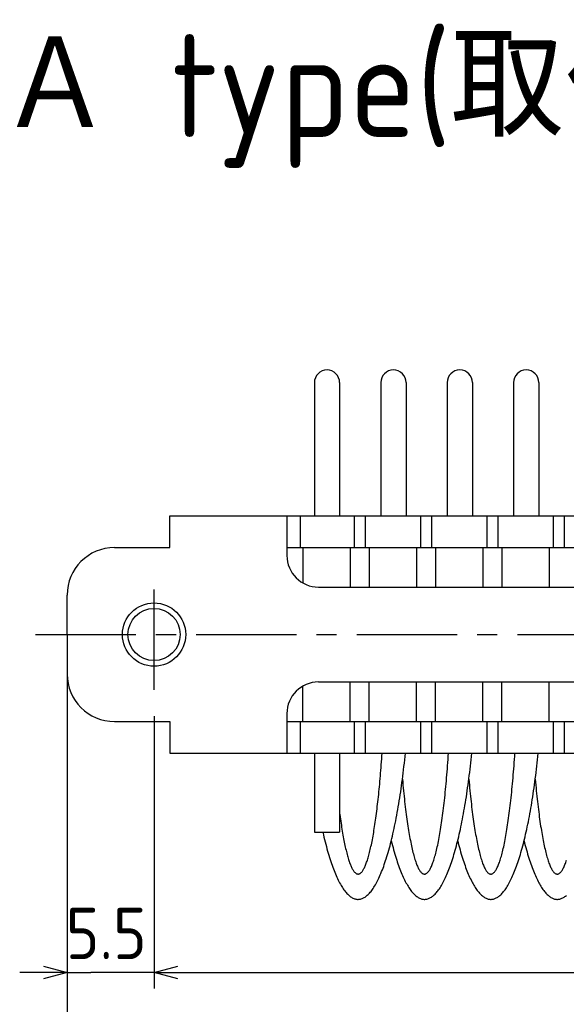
# Model space of a CAD drawing. Extents: x 12 to 377, y 154 to 255.
# Tile 2 of 7: x 12 to 47, y 192 to 255. Entities that reach past the tile are written whole.
import ezdxf

# ---------------------------------------------------------------- set-up
doc = ezdxf.new("R2010")
doc.units = 0
doc.header["$LTSCALE"] = 0.2
doc.linetypes.add('CENTER', pattern=[50.8, 31.75, -6.35, 6.35, -6.35])
doc.layers.get('0').update_dxf_attribs({"linetype": 'CONTINUOUS'})
doc.layers.get('DEFPOINTS').update_dxf_attribs({"linetype": 'CONTINUOUS'})
doc.layers.add('18-0-CON', color=3, linetype='CONTINUOUS')
doc.styles.add('DIMENSION', font='isocp.shx', dxfattribs={"bigfont": 'bigfont.shx'})
doc.styles.get("Standard").update_dxf_attribs({"font": 'isocp.shx', "bigfont": 'bigfont.shx'})
doc.dimstyles.get("Standard").update_dxf_attribs({"dimtxt": 0.18, "dimasz": 0.18, "dimexe": 0.18, "dimexo": 0.0625, "dimgap": 0.09, "dimtad": 0, "dimtih": 1, "dimtoh": 1, "dimzin": 0, "dimcen": 0.09, "dimazin": 3, "dimtfac": 1, "dimtofl": 0, "dimtmove": 0, "dimatfit": 3})

# ---------------------------------------------------------------- blocks, each defined once
blk = doc.blocks.new('_OPEN30')
at = {"color": 0, "linetype": 'BYBLOCK'}
for p, q in [((-1, 0.268), (0, 0)), ((0, 0), (-1, -0.268)), ((0, 0), (-1, 0))]:
    blk.add_line(p, q, dxfattribs=at)
blk = doc.blocks.new('*U31')
at = {"color": 0, "style": 'DIMENSION'}
blk.add_text('79', height=3.25, dxfattribs=at).set_placement((52.582, 185.25))
blk = doc.blocks.new('*D30')
at = {"color": 0}
for p, q in [((15.473, 213.076), (15.473, 184)), ((94.473, 213.076), (94.473, 184)), ((16.973, 185), (92.973, 185))]:
    blk.add_line(p, q, dxfattribs=at)
at = {"layer": 'DEFPOINTS', "color": 0}
for p in [(15.473, 213.326), (94.473, 213.326), (94.473, 185)]:
    blk.add_point(p, dxfattribs=at)
at = {"color": 0, "xscale": 1.5, "yscale": 1.5, "zscale": 1.5, "rotation": 180}
blk.add_blockref('_OPEN30', (15.473, 185), dxfattribs=at)
at = {"color": 0, "xscale": 1.5, "yscale": 1.5, "zscale": 1.5}
blk.add_blockref('_OPEN30', (94.473, 185), dxfattribs=at)
at = {"layer": '18-0-CON'}
blk.add_blockref('*U31', (0, 0), dxfattribs=at)
blk = doc.blocks.new('*U97')
at = {"color": 0}
blk.add_text('Ａ type(取付部ネジ)', height=6.5, dxfattribs=at).set_placement((11.17, 247.304))
blk = doc.blocks.new('*U120')
at = {"color": 0}
blk.add_text('5.5', height=3.25, dxfattribs=at).set_placement((15.394, 195.298))

msp = doc.modelspace()

# ---------------------------------------------------------------- linework, layer by layer
for p, q in [((31.112, 231.761), (31.112, 223.326)), ((32.712, 231.761), (32.712, 223.326)), ((35.312, 231.761), (35.312, 223.326)), ((36.912, 231.761), (36.912, 223.326)), ((39.512, 231.761), (39.512, 223.326)), ((41.112, 231.761), (41.112, 223.326)), ((43.712, 231.761), (43.712, 223.326)), ((45.312, 231.761), (45.312, 223.326)), ((21.973, 221.326), (21.973, 223.326)), ((21.973, 223.326), (54.973, 223.326)), ((29.373, 223.326), (29.373, 221.326)), ((30.207, 223.326), (30.207, 221.326)), ((33.623, 223.326), (33.623, 221.326)), ((34.323, 223.326), (34.323, 221.326)), ((37.823, 223.301), (37.823, 221.301)), ((38.523, 223.301), (38.523, 221.301)), ((42.023, 223.326), (42.023, 221.326)), ((42.723, 223.326), (42.723, 221.326)), ((46.223, 223.326), (46.223, 221.326)), ((46.923, 223.326), (46.923, 221.326)), ((18.473, 221.326), (21.973, 221.326)), ((29.373, 221.326), (54.973, 221.326)), ((29.373, 221.326), (29.373, 220.826)), ((30.373, 221.326), (30.373, 219.094)), ((33.373, 221.326), (33.373, 218.826)), ((34.573, 221.326), (34.573, 218.826)), ((37.573, 221.326), (37.573, 218.826)), ((38.773, 221.326), (38.773, 218.826)), ((41.773, 221.326), (41.773, 218.826)), ((42.973, 221.326), (42.973, 218.826)), ((45.973, 221.326), (45.973, 218.826)), ((31.373, 218.826), (54.973, 218.826)), ((15.473, 215.826), (15.473, 218.326)), ((15.473, 215.826), (15.473, 218.326)), ((15.473, 215.826), (15.473, 218.326)), ((15.473, 215.826), (15.473, 213.326)), ((30.373, 210.326), (30.373, 212.558)), ((31.373, 212.826), (54.973, 212.826)), ((33.373, 210.326), (33.373, 212.826)), ((34.573, 210.326), (34.573, 212.826)), ((37.573, 210.326), (37.573, 212.826)), ((38.773, 210.326), (38.773, 212.826)), ((41.773, 210.326), (41.773, 212.826)), ((42.973, 210.326), (42.973, 212.826)), ((45.973, 210.326), (45.973, 212.826)), ((29.373, 210.826), (29.373, 208.326)), ((18.473, 210.326), (21.973, 210.326)), ((21.973, 210.326), (21.973, 208.326)), ((29.373, 210.326), (54.973, 210.326)), ((29.373, 210.326), (29.373, 208.326)), ((30.207, 210.326), (30.207, 208.326)), ((33.623, 210.326), (33.623, 208.326)), ((34.323, 210.326), (34.323, 208.326)), ((37.823, 210.301), (37.823, 208.301)), ((38.523, 210.301), (38.523, 208.301)), ((42.023, 210.326), (42.023, 208.326)), ((42.723, 210.326), (42.723, 208.326)), ((46.223, 210.326), (46.223, 208.326)), ((46.923, 210.326), (46.923, 208.326)), ((21.973, 208.326), (54.973, 208.326)), ((31.112, 208.326), (31.112, 203.326)), ((32.712, 208.326), (32.712, 203.326)), ((31.112, 203.326), (32.712, 203.326))]:
    msp.add_line(p, q)
at = {"color": 0, "linetype": 'CENTER'}
for p, q in [((20.973, 212.326), (20.973, 219.326)), ((13.473, 215.826), (54.973, 215.826))]:
    msp.add_line(p, q, dxfattribs=at)
at = {"color": 0}
for p, q in [((15.474, 213.219), (15.474, 194.356)), ((20.973, 210.662), (20.973, 194.356)), ((20.973, 210.295), (20.973, 193.446)), ((13.974, 194.446), (12.474, 194.446)), ((15.474, 194.446), (16.974, 194.446)), ((19.473, 194.446), (16.974, 194.446)), ((20.973, 194.446), (19.473, 194.446)), ((22.473, 194.446), (87.773, 194.446)), ((22.473, 194.446), (23.973, 194.446))]:
    msp.add_line(p, q, dxfattribs=at)
for points in [[(31.647, 203.326, 0), (31.684, 203.167, 0), (31.72, 203.011, 0), (31.757, 202.858, 0), (31.794, 202.707, 0), (31.832, 202.559, 0), (31.87, 202.414, 0), (31.909, 202.272, 0), (31.948, 202.132, 0), (31.988, 201.995, 0), (32.028, 201.861, 0), (32.068, 201.73, 0), (32.108, 201.602, 0), (32.149, 201.476, 0), (32.191, 201.354, 0), (32.232, 201.235, 0), (32.274, 201.118, 0), (32.317, 201.005, 0), (32.359, 200.895, 0), (32.402, 200.787, 0), (32.445, 200.683, 0), (32.489, 200.582, 0), (32.533, 200.484, 0), (32.577, 200.389, 0), (32.621, 200.298, 0), (32.666, 200.209, 0), (32.711, 200.124, 0), (32.756, 200.042, 0), (32.801, 199.963, 0), (32.847, 199.888, 0), (32.893, 199.816, 0), (32.939, 199.747, 0), (32.985, 199.681, 0), (33.031, 199.619, 0), (33.078, 199.56, 0), (33.125, 199.504, 0), (33.172, 199.452, 0), (33.219, 199.403, 0), (33.266, 199.357, 0), (33.313, 199.315, 0), (33.36, 199.276, 0), (33.408, 199.241, 0), (33.455, 199.209, 0), (33.503, 199.181, 0), (33.551, 199.156, 0), (33.599, 199.134, 0), (33.647, 199.116, 0), (33.695, 199.101, 0), (33.743, 199.089, 0), (33.791, 199.081, 0), (33.839, 199.077, 0), (33.887, 199.076, 0), (33.935, 199.078, 0), (33.983, 199.084, 0), (34.031, 199.093, 0), (34.079, 199.106, 0), (34.126, 199.122, 0), (34.174, 199.142, 0), (34.222, 199.165, 0), (34.27, 199.191, 0), (34.317, 199.221, 0), (34.365, 199.254, 0), (34.413, 199.291, 0), (34.46, 199.331, 0), (34.507, 199.374, 0), (34.554, 199.421, 0), (34.601, 199.471, 0), (34.648, 199.525, 0), (34.695, 199.582, 0), (34.741, 199.642, 0), (34.787, 199.706, 0), (34.834, 199.773, 0), (34.879, 199.843, 0), (34.925, 199.916, 0), (34.971, 199.993, 0), (35.016, 200.073, 0), (35.061, 200.156, 0), (35.106, 200.243, 0), (35.15, 200.332, 0), (35.195, 200.425, 0), (35.239, 200.521, 0), (35.282, 200.62, 0), (35.326, 200.722, 0), (35.369, 200.828, 0), (35.412, 200.936, 0), (35.454, 201.048, 0), (35.497, 201.162, 0), (35.538, 201.28, 0), (35.58, 201.4, 0), (35.621, 201.524, 0), (35.662, 201.65, 0), (35.702, 201.78, 0), (35.743, 201.912, 0), (35.782, 202.047, 0), (35.822, 202.185, 0), (35.86, 202.326, 0), (35.899, 202.469, 0), (35.937, 202.616, 0), (35.975, 202.764, 0), (36.012, 202.916, 0), (36.049, 203.07, 0), (36.085, 203.227, 0), (36.121, 203.387, 0), (36.156, 203.549, 0), (36.191, 203.714, 0), (36.226, 203.881, 0), (36.26, 204.05, 0), (36.293, 204.222, 0), (36.326, 204.397, 0), (36.359, 204.573, 0), (36.391, 204.752, 0), (36.422, 204.934, 0), (36.453, 205.117, 0), (36.484, 205.303, 0), (36.514, 205.491, 0), (36.543, 205.681, 0), (36.572, 205.873, 0), (36.6, 206.067, 0), (36.628, 206.263, 0), (36.655, 206.461, 0), (36.681, 206.661, 0), (36.707, 206.863, 0), (36.733, 207.067, 0), (36.758, 207.272, 0), (36.782, 207.48, 0), (36.806, 207.689, 0), (36.829, 207.9, 0), (36.851, 208.112, 0), (36.873, 208.326, 0)], [(32.712, 204.531, 0), (32.723, 204.442, 0), (32.741, 204.301, 0), (32.76, 204.163, 0), (32.78, 204.027, 0), (32.799, 203.893, 0), (32.819, 203.762, 0), (32.839, 203.633, 0), (32.859, 203.507, 0), (32.879, 203.383, 0), (32.9, 203.261, 0), (32.92, 203.143, 0), (32.941, 203.026, 0), (32.962, 202.913, 0), (32.983, 202.801, 0), (33.005, 202.693, 0), (33.027, 202.587, 0), (33.048, 202.484, 0), (33.07, 202.383, 0), (33.092, 202.286, 0), (33.115, 202.191, 0), (33.137, 202.098, 0), (33.16, 202.009, 0), (33.182, 201.922, 0), (33.205, 201.838, 0), (33.228, 201.757, 0), (33.251, 201.679, 0), (33.275, 201.603, 0), (33.298, 201.53, 0), (33.321, 201.461, 0), (33.345, 201.394, 0), (33.369, 201.33, 0), (33.393, 201.269, 0), (33.416, 201.211, 0), (33.44, 201.156, 0), (33.465, 201.104, 0), (33.489, 201.054, 0), (33.513, 201.008, 0), (33.537, 200.965, 0), (33.562, 200.924, 0), (33.586, 200.887, 0), (33.611, 200.853, 0), (33.635, 200.822, 0), (33.66, 200.793, 0), (33.684, 200.768, 0), (33.709, 200.746, 0), (33.734, 200.727, 0), (33.759, 200.711, 0), (33.783, 200.698, 0), (33.808, 200.688, 0), (33.833, 200.681, 0), (33.858, 200.677, 0), (33.883, 200.676, 0), (33.907, 200.678, 0), (33.932, 200.683, 0), (33.957, 200.692, 0), (33.982, 200.703, 0), (34.007, 200.717, 0), (34.031, 200.735, 0), (34.056, 200.755, 0), (34.081, 200.779, 0), (34.105, 200.805, 0), (34.13, 200.835, 0), (34.155, 200.867, 0), (34.179, 200.903, 0), (34.204, 200.941, 0), (34.228, 200.983, 0), (34.252, 201.027, 0), (34.276, 201.075, 0), (34.301, 201.125, 0), (34.325, 201.179, 0), (34.349, 201.235, 0), (34.372, 201.294, 0), (34.396, 201.357, 0), (34.42, 201.422, 0), (34.443, 201.49, 0), (34.467, 201.561, 0), (34.49, 201.635, 0), (34.513, 201.711, 0), (34.536, 201.791, 0), (34.559, 201.873, 0), (34.582, 201.958, 0), (34.605, 202.046, 0), (34.627, 202.137, 0), (34.65, 202.231, 0), (34.672, 202.327, 0), (34.694, 202.426, 0), (34.716, 202.527, 0), (34.737, 202.632, 0), (34.759, 202.739, 0), (34.78, 202.848, 0), (34.802, 202.96, 0), (34.823, 203.075, 0), (34.843, 203.193, 0), (34.864, 203.313, 0), (34.884, 203.435, 0), (34.905, 203.56, 0), (34.925, 203.687, 0), (34.944, 203.817, 0), (34.964, 203.949, 0), (34.983, 204.084, 0), (35.002, 204.221, 0), (35.021, 204.36, 0), (35.04, 204.502, 0), (35.058, 204.646, 0), (35.077, 204.792, 0), (35.095, 204.94, 0), (35.112, 205.091, 0), (35.13, 205.244, 0), (35.147, 205.399, 0), (35.164, 205.556, 0), (35.181, 205.715, 0), (35.197, 205.876, 0), (35.213, 206.039, 0), (35.229, 206.204, 0), (35.245, 206.371, 0), (35.26, 206.54, 0), (35.275, 206.711, 0), (35.29, 206.883, 0), (35.305, 207.058, 0), (35.319, 207.234, 0), (35.333, 207.412, 0), (35.346, 207.591, 0), (35.36, 207.772, 0), (35.373, 207.955, 0), (35.385, 208.14, 0), (35.398, 208.326, 0)], [(35.977, 202.775, 0), (36.014, 202.63, 0), (36.051, 202.488, 0), (36.088, 202.348, 0), (36.126, 202.211, 0), (36.164, 202.076, 0), (36.203, 201.944, 0), (36.242, 201.815, 0), (36.281, 201.688, 0), (36.32, 201.564, 0), (36.36, 201.443, 0), (36.401, 201.325, 0), (36.441, 201.21, 0), (36.482, 201.097, 0), (36.523, 200.987, 0), (36.565, 200.88, 0), (36.607, 200.776, 0), (36.649, 200.675, 0), (36.691, 200.577, 0), (36.734, 200.482, 0), (36.777, 200.39, 0), (36.82, 200.301, 0), (36.863, 200.215, 0), (36.907, 200.132, 0), (36.951, 200.052, 0), (36.995, 199.975, 0), (37.039, 199.901, 0), (37.084, 199.83, 0), (37.128, 199.762, 0), (37.173, 199.698, 0), (37.218, 199.636, 0), (37.263, 199.578, 0), (37.309, 199.523, 0), (37.354, 199.471, 0), (37.4, 199.422, 0), (37.446, 199.376, 0), (37.492, 199.334, 0), (37.538, 199.295, 0), (37.584, 199.259, 0), (37.63, 199.226, 0), (37.676, 199.196, 0), (37.723, 199.17, 0), (37.769, 199.147, 0), (37.816, 199.127, 0), (37.862, 199.11, 0), (37.909, 199.097, 0), (37.956, 199.087, 0), (38.002, 199.08, 0), (38.049, 199.076, 0), (38.096, 199.076, 0), (38.142, 199.079, 0), (38.189, 199.085, 0), (38.236, 199.094, 0), (38.282, 199.107, 0), (38.329, 199.123, 0), (38.375, 199.142, 0), (38.422, 199.165, 0), (38.468, 199.19, 0), (38.515, 199.219, 0), (38.561, 199.251, 0), (38.607, 199.286, 0), (38.653, 199.325, 0), (38.699, 199.367, 0), (38.745, 199.412, 0), (38.791, 199.46, 0), (38.836, 199.511, 0), (38.881, 199.565, 0), (38.927, 199.623, 0), (38.972, 199.684, 0), (39.017, 199.748, 0), (39.061, 199.815, 0), (39.106, 199.885, 0), (39.15, 199.958, 0), (39.194, 200.034, 0), (39.238, 200.114, 0), (39.282, 200.196, 0), (39.325, 200.282, 0), (39.369, 200.37, 0), (39.412, 200.462, 0), (39.454, 200.556, 0), (39.497, 200.654, 0), (39.539, 200.754, 0), (39.581, 200.857, 0), (39.622, 200.963, 0), (39.664, 201.073, 0), (39.705, 201.185, 0), (39.745, 201.299, 0), (39.786, 201.417, 0), (39.826, 201.537, 0), (39.865, 201.661, 0), (39.905, 201.787, 0), (39.944, 201.915, 0), (39.982, 202.047, 0), (40.02, 202.181, 0), (40.058, 202.317, 0), (40.096, 202.457, 0), (40.133, 202.599, 0), (40.169, 202.743, 0), (40.206, 202.89, 0), (40.242, 203.04, 0), (40.277, 203.192, 0), (40.312, 203.346, 0), (40.347, 203.503, 0), (40.381, 203.663, 0), (40.414, 203.824, 0), (40.448, 203.988, 0), (40.48, 204.155, 0), (40.513, 204.323, 0), (40.544, 204.494, 0), (40.576, 204.667, 0), (40.607, 204.842, 0), (40.637, 205.02, 0), (40.667, 205.199, 0), (40.696, 205.381, 0), (40.725, 205.564, 0), (40.753, 205.75, 0), (40.781, 205.937, 0), (40.809, 206.127, 0), (40.835, 206.318, 0), (40.862, 206.511, 0), (40.887, 206.706, 0), (40.912, 206.903, 0), (40.937, 207.101, 0), (40.961, 207.301, 0), (40.985, 207.503, 0), (41.007, 207.706, 0), (41.03, 207.911, 0), (41.052, 208.118, 0), (41.073, 208.326, 0)], [(36.683, 206.672, 0), (36.699, 206.487, 0), (36.716, 206.304, 0), (36.733, 206.123, 0), (36.751, 205.945, 0), (36.769, 205.769, 0), (36.787, 205.595, 0), (36.805, 205.424, 0), (36.824, 205.256, 0), (36.843, 205.089, 0), (36.862, 204.926, 0), (36.882, 204.765, 0), (36.901, 204.606, 0), (36.922, 204.451, 0), (36.942, 204.298, 0), (36.963, 204.147, 0), (36.984, 204, 0), (37.005, 203.855, 0), (37.026, 203.713, 0), (37.048, 203.574, 0), (37.07, 203.438, 0), (37.092, 203.305, 0), (37.115, 203.175, 0), (37.137, 203.048, 0), (37.16, 202.924, 0), (37.183, 202.803, 0), (37.207, 202.685, 0), (37.23, 202.57, 0), (37.254, 202.459, 0), (37.278, 202.35, 0), (37.302, 202.245, 0), (37.326, 202.143, 0), (37.351, 202.044, 0), (37.375, 201.949, 0), (37.4, 201.857, 0), (37.425, 201.768, 0), (37.45, 201.682, 0), (37.475, 201.6, 0), (37.501, 201.522, 0), (37.526, 201.446, 0), (37.552, 201.374, 0), (37.578, 201.306, 0), (37.604, 201.241, 0), (37.63, 201.179, 0), (37.656, 201.121, 0), (37.682, 201.067, 0), (37.709, 201.016, 0), (37.735, 200.968, 0), (37.762, 200.924, 0), (37.788, 200.884, 0), (37.815, 200.847, 0), (37.842, 200.814, 0), (37.868, 200.784, 0), (37.895, 200.758, 0), (37.922, 200.736, 0), (37.949, 200.717, 0), (37.976, 200.701, 0), (38.003, 200.69, 0), (38.03, 200.681, 0), (38.057, 200.677, 0), (38.084, 200.676, 0), (38.111, 200.679, 0), (38.138, 200.685, 0), (38.165, 200.695, 0), (38.192, 200.708, 0), (38.219, 200.725, 0), (38.246, 200.746, 0), (38.273, 200.77, 0), (38.299, 200.798, 0), (38.326, 200.83, 0), (38.353, 200.865, 0), (38.379, 200.903, 0), (38.406, 200.945, 0), (38.432, 200.991, 0), (38.459, 201.04, 0), (38.485, 201.093, 0), (38.511, 201.149, 0), (38.537, 201.209, 0), (38.563, 201.272, 0), (38.589, 201.339, 0), (38.615, 201.409, 0), (38.641, 201.482, 0), (38.666, 201.559, 0), (38.692, 201.639, 0), (38.717, 201.723, 0), (38.742, 201.81, 0), (38.767, 201.901, 0), (38.791, 201.994, 0), (38.816, 202.091, 0), (38.84, 202.192, 0), (38.865, 202.295, 0), (38.889, 202.402, 0), (38.912, 202.512, 0), (38.936, 202.625, 0), (38.96, 202.741, 0), (38.983, 202.861, 0), (39.006, 202.983, 0), (39.029, 203.109, 0), (39.051, 203.237, 0), (39.073, 203.369, 0), (39.095, 203.503, 0), (39.117, 203.641, 0), (39.139, 203.781, 0), (39.16, 203.924, 0), (39.181, 204.07, 0), (39.202, 204.219, 0), (39.223, 204.371, 0), (39.243, 204.525, 0), (39.263, 204.682, 0), (39.283, 204.842, 0), (39.302, 205.004, 0), (39.321, 205.169, 0), (39.34, 205.336, 0), (39.359, 205.506, 0), (39.377, 205.679, 0), (39.395, 205.854, 0), (39.412, 206.031, 0), (39.43, 206.21, 0), (39.447, 206.392, 0), (39.463, 206.576, 0), (39.48, 206.762, 0), (39.496, 206.951, 0), (39.511, 207.141, 0), (39.527, 207.334, 0), (39.542, 207.528, 0), (39.556, 207.725, 0), (39.57, 207.923, 0), (39.584, 208.124, 0), (39.598, 208.326, 0)], [(40.177, 202.775, 0), (40.214, 202.63, 0), (40.251, 202.488, 0), (40.288, 202.348, 0), (40.326, 202.211, 0), (40.364, 202.076, 0), (40.403, 201.944, 0), (40.442, 201.815, 0), (40.481, 201.688, 0), (40.52, 201.564, 0), (40.56, 201.443, 0), (40.601, 201.325, 0), (40.641, 201.21, 0), (40.682, 201.097, 0), (40.723, 200.987, 0), (40.765, 200.88, 0), (40.807, 200.776, 0), (40.849, 200.675, 0), (40.891, 200.577, 0), (40.934, 200.482, 0), (40.977, 200.39, 0), (41.02, 200.301, 0), (41.063, 200.215, 0), (41.107, 200.132, 0), (41.151, 200.052, 0), (41.195, 199.975, 0), (41.239, 199.901, 0), (41.284, 199.83, 0), (41.328, 199.762, 0), (41.373, 199.698, 0), (41.418, 199.636, 0), (41.463, 199.578, 0), (41.509, 199.523, 0), (41.554, 199.471, 0), (41.6, 199.422, 0), (41.646, 199.376, 0), (41.692, 199.334, 0), (41.738, 199.295, 0), (41.784, 199.259, 0), (41.83, 199.226, 0), (41.876, 199.196, 0), (41.923, 199.17, 0), (41.969, 199.147, 0), (42.016, 199.127, 0), (42.062, 199.11, 0), (42.109, 199.097, 0), (42.156, 199.087, 0), (42.202, 199.08, 0), (42.249, 199.076, 0), (42.296, 199.076, 0), (42.342, 199.079, 0), (42.389, 199.085, 0), (42.436, 199.094, 0), (42.482, 199.107, 0), (42.529, 199.123, 0), (42.575, 199.142, 0), (42.622, 199.165, 0), (42.668, 199.19, 0), (42.715, 199.219, 0), (42.761, 199.251, 0), (42.807, 199.286, 0), (42.853, 199.325, 0), (42.899, 199.367, 0), (42.945, 199.412, 0), (42.991, 199.46, 0), (43.036, 199.511, 0), (43.081, 199.565, 0), (43.127, 199.623, 0), (43.172, 199.684, 0), (43.217, 199.748, 0), (43.261, 199.815, 0), (43.306, 199.885, 0), (43.35, 199.958, 0), (43.394, 200.034, 0), (43.438, 200.114, 0), (43.482, 200.196, 0), (43.525, 200.282, 0), (43.569, 200.37, 0), (43.612, 200.462, 0), (43.654, 200.556, 0), (43.697, 200.654, 0), (43.739, 200.754, 0), (43.781, 200.857, 0), (43.822, 200.963, 0), (43.864, 201.073, 0), (43.905, 201.185, 0), (43.945, 201.299, 0), (43.986, 201.417, 0), (44.026, 201.537, 0), (44.065, 201.661, 0), (44.105, 201.787, 0), (44.144, 201.915, 0), (44.182, 202.047, 0), (44.22, 202.181, 0), (44.258, 202.317, 0), (44.296, 202.457, 0), (44.333, 202.599, 0), (44.369, 202.743, 0), (44.406, 202.89, 0), (44.442, 203.04, 0), (44.477, 203.192, 0), (44.512, 203.346, 0), (44.547, 203.503, 0), (44.581, 203.663, 0), (44.614, 203.824, 0), (44.648, 203.988, 0), (44.68, 204.155, 0), (44.713, 204.323, 0), (44.744, 204.494, 0), (44.776, 204.667, 0), (44.807, 204.842, 0), (44.837, 205.02, 0), (44.867, 205.199, 0), (44.896, 205.381, 0), (44.925, 205.564, 0), (44.953, 205.75, 0), (44.981, 205.937, 0), (45.009, 206.127, 0), (45.035, 206.318, 0), (45.062, 206.511, 0), (45.087, 206.706, 0), (45.112, 206.903, 0), (45.137, 207.101, 0), (45.161, 207.301, 0), (45.185, 207.503, 0), (45.207, 207.706, 0), (45.23, 207.911, 0), (45.252, 208.118, 0), (45.273, 208.326, 0)], [(40.883, 206.672, 0), (40.899, 206.487, 0), (40.916, 206.304, 0), (40.933, 206.123, 0), (40.951, 205.945, 0), (40.969, 205.769, 0), (40.987, 205.595, 0), (41.005, 205.424, 0), (41.024, 205.256, 0), (41.043, 205.089, 0), (41.062, 204.926, 0), (41.082, 204.765, 0), (41.101, 204.606, 0), (41.122, 204.451, 0), (41.142, 204.298, 0), (41.163, 204.147, 0), (41.184, 204, 0), (41.205, 203.855, 0), (41.226, 203.713, 0), (41.248, 203.574, 0), (41.27, 203.438, 0), (41.292, 203.305, 0), (41.315, 203.175, 0), (41.337, 203.048, 0), (41.36, 202.924, 0), (41.383, 202.803, 0), (41.407, 202.685, 0), (41.43, 202.57, 0), (41.454, 202.459, 0), (41.478, 202.35, 0), (41.502, 202.245, 0), (41.526, 202.143, 0), (41.551, 202.044, 0), (41.575, 201.949, 0), (41.6, 201.857, 0), (41.625, 201.768, 0), (41.65, 201.682, 0), (41.675, 201.6, 0), (41.701, 201.522, 0), (41.726, 201.446, 0), (41.752, 201.374, 0), (41.778, 201.306, 0), (41.804, 201.241, 0), (41.83, 201.179, 0), (41.856, 201.121, 0), (41.882, 201.067, 0), (41.909, 201.016, 0), (41.935, 200.968, 0), (41.962, 200.924, 0), (41.988, 200.884, 0), (42.015, 200.847, 0), (42.042, 200.814, 0), (42.068, 200.784, 0), (42.095, 200.758, 0), (42.122, 200.736, 0), (42.149, 200.717, 0), (42.176, 200.701, 0), (42.203, 200.69, 0), (42.23, 200.681, 0), (42.257, 200.677, 0), (42.284, 200.676, 0), (42.311, 200.679, 0), (42.338, 200.685, 0), (42.365, 200.695, 0), (42.392, 200.708, 0), (42.419, 200.725, 0), (42.446, 200.746, 0), (42.473, 200.77, 0), (42.499, 200.798, 0), (42.526, 200.83, 0), (42.553, 200.865, 0), (42.579, 200.903, 0), (42.606, 200.945, 0), (42.632, 200.991, 0), (42.659, 201.04, 0), (42.685, 201.093, 0), (42.711, 201.149, 0), (42.737, 201.209, 0), (42.763, 201.272, 0), (42.789, 201.339, 0), (42.815, 201.409, 0), (42.841, 201.482, 0), (42.866, 201.559, 0), (42.892, 201.639, 0), (42.917, 201.723, 0), (42.942, 201.81, 0), (42.967, 201.901, 0), (42.991, 201.994, 0), (43.016, 202.091, 0), (43.04, 202.192, 0), (43.065, 202.295, 0), (43.089, 202.402, 0), (43.112, 202.512, 0), (43.136, 202.625, 0), (43.16, 202.741, 0), (43.183, 202.861, 0), (43.206, 202.983, 0), (43.229, 203.109, 0), (43.251, 203.237, 0), (43.273, 203.369, 0), (43.295, 203.503, 0), (43.317, 203.641, 0), (43.339, 203.781, 0), (43.36, 203.924, 0), (43.381, 204.07, 0), (43.402, 204.219, 0), (43.423, 204.371, 0), (43.443, 204.525, 0), (43.463, 204.682, 0), (43.483, 204.842, 0), (43.502, 205.004, 0), (43.521, 205.169, 0), (43.54, 205.336, 0), (43.559, 205.506, 0), (43.577, 205.679, 0), (43.595, 205.854, 0), (43.612, 206.031, 0), (43.63, 206.21, 0), (43.647, 206.392, 0), (43.663, 206.576, 0), (43.68, 206.762, 0), (43.696, 206.951, 0), (43.711, 207.141, 0), (43.727, 207.334, 0), (43.742, 207.528, 0), (43.756, 207.725, 0), (43.77, 207.923, 0), (43.784, 208.124, 0), (43.798, 208.326, 0)], [(45.083, 206.672, 0), (45.099, 206.487, 0), (45.116, 206.304, 0), (45.133, 206.123, 0), (45.151, 205.945, 0), (45.169, 205.769, 0), (45.187, 205.595, 0), (45.205, 205.424, 0), (45.224, 205.256, 0), (45.243, 205.089, 0), (45.262, 204.926, 0), (45.282, 204.765, 0), (45.301, 204.606, 0), (45.322, 204.451, 0), (45.342, 204.298, 0), (45.363, 204.147, 0), (45.384, 204, 0), (45.405, 203.855, 0), (45.426, 203.713, 0), (45.448, 203.574, 0), (45.47, 203.438, 0), (45.492, 203.305, 0), (45.515, 203.175, 0), (45.537, 203.048, 0), (45.56, 202.924, 0), (45.583, 202.803, 0), (45.607, 202.685, 0), (45.63, 202.57, 0), (45.654, 202.459, 0), (45.678, 202.35, 0), (45.702, 202.245, 0), (45.726, 202.143, 0), (45.751, 202.044, 0), (45.775, 201.949, 0), (45.8, 201.857, 0), (45.825, 201.768, 0), (45.85, 201.682, 0), (45.875, 201.6, 0), (45.901, 201.522, 0), (45.926, 201.446, 0), (45.952, 201.374, 0), (45.978, 201.306, 0), (46.004, 201.241, 0), (46.03, 201.179, 0), (46.056, 201.121, 0), (46.082, 201.067, 0), (46.109, 201.016, 0), (46.135, 200.968, 0), (46.162, 200.924, 0), (46.188, 200.884, 0), (46.215, 200.847, 0), (46.242, 200.814, 0), (46.268, 200.784, 0), (46.295, 200.758, 0), (46.322, 200.736, 0), (46.349, 200.717, 0), (46.376, 200.701, 0), (46.403, 200.69, 0), (46.43, 200.681, 0), (46.457, 200.677, 0), (46.484, 200.676, 0), (46.511, 200.679, 0), (46.538, 200.685, 0), (46.565, 200.695, 0), (46.592, 200.708, 0), (46.619, 200.725, 0), (46.646, 200.746, 0), (46.673, 200.77, 0), (46.699, 200.798, 0), (46.726, 200.83, 0), (46.753, 200.865, 0), (46.779, 200.903, 0), (46.806, 200.945, 0), (46.832, 200.991, 0), (46.859, 201.04, 0), (46.885, 201.093, 0), (46.911, 201.149, 0), (46.937, 201.209, 0), (46.963, 201.272, 0), (46.989, 201.339, 0), (47.015, 201.409, 0), (47.041, 201.482, 0), (47.066, 201.559, 0)], [(44.377, 202.775, 0), (44.414, 202.63, 0), (44.451, 202.488, 0), (44.488, 202.348, 0), (44.526, 202.211, 0), (44.564, 202.076, 0), (44.603, 201.944, 0), (44.642, 201.815, 0), (44.681, 201.688, 0), (44.72, 201.564, 0), (44.76, 201.443, 0), (44.801, 201.325, 0), (44.841, 201.21, 0), (44.882, 201.097, 0), (44.923, 200.987, 0), (44.965, 200.88, 0), (45.007, 200.776, 0), (45.049, 200.675, 0), (45.091, 200.577, 0), (45.134, 200.482, 0), (45.177, 200.39, 0), (45.22, 200.301, 0), (45.263, 200.215, 0), (45.307, 200.132, 0), (45.351, 200.052, 0), (45.395, 199.975, 0), (45.439, 199.901, 0), (45.484, 199.83, 0), (45.528, 199.762, 0), (45.573, 199.698, 0), (45.618, 199.636, 0), (45.663, 199.578, 0), (45.709, 199.523, 0), (45.754, 199.471, 0), (45.8, 199.422, 0), (45.846, 199.376, 0), (45.892, 199.334, 0), (45.938, 199.295, 0), (45.984, 199.259, 0), (46.03, 199.226, 0), (46.076, 199.196, 0), (46.123, 199.17, 0), (46.169, 199.147, 0), (46.216, 199.127, 0), (46.262, 199.11, 0), (46.309, 199.097, 0), (46.356, 199.087, 0), (46.402, 199.08, 0), (46.449, 199.076, 0), (46.496, 199.076, 0), (46.542, 199.079, 0), (46.589, 199.085, 0), (46.636, 199.094, 0), (46.682, 199.107, 0), (46.729, 199.123, 0), (46.775, 199.142, 0), (46.822, 199.165, 0), (46.868, 199.19, 0), (46.915, 199.219, 0), (46.961, 199.251, 0), (47.007, 199.286, 0), (47.053, 199.325, 0)]]:
    msp.add_polyline3d(points)
msp.add_circle((20.973, 215.826), 2, dxfattribs=at)
msp.add_circle((20.973, 215.826), 1.65)
for centre, radius, start, end in [((31.912, 231.761), 0.8, 0, 180), ((36.112, 231.761), 0.8, 0, 180), ((40.312, 231.761), 0.8, 0, 180), ((44.512, 231.761), 0.8, 0, 180), ((18.473, 218.326), 3, 90, 180), ((31.373, 220.826), 2, 180, 270), ((18.473, 213.326), 3, 180, 270), ((31.373, 210.826), 2, 90, 180)]:
    msp.add_arc(centre, radius, start, end)

# ---------------------------------------------------------------- block references
msp.add_blockref('*U97', (0, 0))
at = {"color": 0, "xscale": 1.5, "yscale": 1.5, "zscale": 1.5}
msp.add_blockref('_OPEN30', (15.474, 194.446), dxfattribs=at)
at = {"color": 0, "xscale": 1.5, "yscale": 1.5, "zscale": 1.5, "rotation": 180}
msp.add_blockref('_OPEN30', (20.973, 194.446), dxfattribs=at)
msp.add_blockref('_OPEN30', (20.973, 194.446), dxfattribs=at)
at = {"layer": '18-0-CON'}
msp.add_blockref('*U120', (0, 0), dxfattribs=at)

# ---------------------------------------------------------------- dimensions: what is measured, and where the dimension line sits
at = {"color": 0}
dim = msp.add_linear_dim(base=(94.473, 185), p1=(15.473, 213.326), p2=(94.473, 213.326), dimstyle='Standard', override={"dimscale": 0.5, "dimtxt": 6.5, "dimclrd": 0, "dimclre": 0, "dimclrt": 0, "dimtol": 0, "dimtp": 0.1, "dimtm": 0}, dxfattribs=at)
dim.commit()
dim.dimension.update_dxf_attribs({"geometry": '*D30', "text_midpoint": (54.973, 186.875)})

doc.saveas('drawing.dxf')
